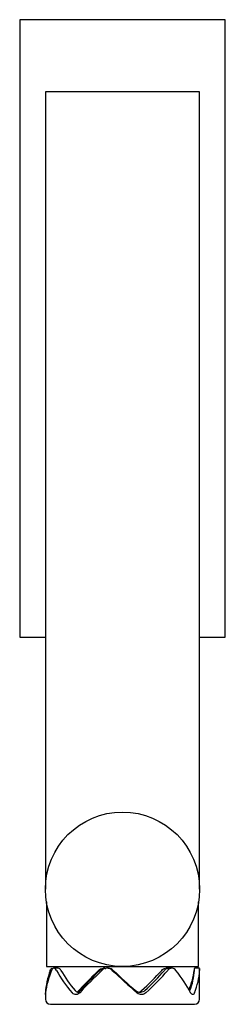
# Model space of a CAD drawing. Header units: millimetres. Extents: x 4131.2914 to 4131.3114, y 1896.9614 to 1897.0571.
import ezdxf

# ---------------------------------------------------------------- set-up
doc = ezdxf.new("R2010")
doc.units = ezdxf.units.MM
doc.layers.add('SANINDUSA', color=3, linetype='Continuous')

msp = doc.modelspace()

# ---------------------------------------------------------------- linework, layer by layer
at = {"layer": 'SANINDUSA'}
for p, q in [((4131.291357, 1897.057083), (4131.291357, 1896.997083)), ((4131.311357, 1897.057083), (4131.291357, 1897.057083)), ((4131.311357, 1896.997083), (4131.311357, 1897.057083)), ((4131.293857, 1897.050083), (4131.293857, 1896.995083)), ((4131.308857, 1897.050083), (4131.293857, 1897.050083)), ((4131.308857, 1896.995083), (4131.308857, 1897.050083)), ((4131.291357, 1896.997083), (4131.293857, 1896.997083)), ((4131.308857, 1896.997083), (4131.311357, 1896.997083)), ((4131.293857, 1896.995083), (4131.293857, 1896.972583)), ((4131.308857, 1896.972583), (4131.308857, 1896.995083)), ((4131.293957, 1896.971363), (4131.293957, 1896.965083)), ((4131.308757, 1896.965083), (4131.308757, 1896.971363)), ((4131.293957, 1896.965083), (4131.308757, 1896.965083)), ((4131.295123, 1896.964899), (4131.294678, 1896.964899)), ((4131.299642, 1896.964899), (4131.299519, 1896.964899)), ((4131.299959, 1896.964899), (4131.299858, 1896.964899)), ((4131.305847, 1896.964899), (4131.305593, 1896.964899)), ((4131.306168, 1896.964899), (4131.305847, 1896.964899)), ((4131.308854, 1896.964899), (4131.308354, 1896.964899)), ((4131.308857, 1896.961899), (4131.308857, 1896.964876)), ((4131.293863, 1896.962525), (4131.293885, 1896.962534)), ((4131.293857, 1896.962375), (4131.293857, 1896.961899))]:
    msp.add_line(p, q, dxfattribs=at)
msp.add_circle((4131.301357, 1896.972583), 0.0075, dxfattribs=at)
for centre, start, end in [((4131.294357, 1896.961899), 180, 270), ((4131.308357, 1896.961899), 270, 0)]:
    msp.add_arc(centre, 0.0005, start, end, dxfattribs=at)
for major_axis, ratio, start_param, end_param in [((0.006579, 0.005614), 0.641324, 2.283669, 2.602439), ((0.006633, 0.005743), 0.609372, 2.25247, 2.571241), ((0.006633, -0.005743), 0.609372, 4.167527, 4.486297), ((0.006191, -0.00536), 0.609372, 4.172421, 4.481889), ((0.00745, 0.006962), 0.124176, 1.771308, 2.081385), ((0.007467, 0.006983), 0.100702, 1.746473, 2.065243), ((0.006953, 0.006498), 0.124176, 1.776203, 2.085671), ((0.007467, -0.006983), 0.100702, 4.673524, 4.992295), ((0.006969, -0.006517), 0.100702, 4.678419, 4.987887), ((0.006687, 0.006158), 0.336018, 4.679511, 4.988979), ((0.006643, 0.006098), 0.36199, 4.705231, 5.014699), ((0.007117, 0.006534), 0.36199, 4.700823, 5.019594), ((0.007117, -0.006534), 0.36199, 0.808009, 1.12678), ((0.006912, 0.001186), 0.932696, 5.732127, 6.028025), ((0.006912, -0.001186), 0.932696, 6.082276, 6.391744), ((0.007406, -0.00127), 0.932696, 6.077868, 6.396639)]:
    msp.add_ellipse((4131.301357, 1896.965177), major_axis=major_axis, ratio=ratio, start_param=start_param, end_param=end_param, dxfattribs=at)
for points, knots in [([(4131.29433, 1896.964697), (4131.294354, 1896.964747), (4131.294402, 1896.964847), (4131.294475, 1896.964906), (4131.294518, 1896.964894), (4131.294526, 1896.964892), (4131.294526, 1896.964892), (4131.294526, 1896.964892), (4131.294526, 1896.964892), (4131.294548, 1896.964886), (4131.29457, 1896.96488), (4131.294591, 1896.964874)], [0, 0, 0, 0, 0.448231, 0.896523, 1, 1, 1, 1, 1, 1, 1.283573, 1.283573, 1.283573, 1.283573]), ([(4131.294926, 1896.964697), (4131.294892, 1896.964748), (4131.294823, 1896.964851), (4131.294703, 1896.964911), (4131.29459, 1896.964888), (4131.294509, 1896.964802), (4131.294472, 1896.964722), (4131.29446, 1896.964697)], [0, 0, 0, 0, 0.2239389, 0.4479051, 0.6711384, 0.8940354, 1, 1, 1, 1]), ([(4131.295372, 1896.964697), (4131.295338, 1896.964747), (4131.295269, 1896.964847), (4131.295178, 1896.964906), (4131.295132, 1896.964894), (4131.295124, 1896.964892)], [0, 0, 0, 0, 0.448201, 0.896463, 1, 1, 1, 1]), ([(4131.299026, 1896.964697), (4131.29909, 1896.964747), (4131.299218, 1896.964847), (4131.2994, 1896.964906), (4131.2995, 1896.964894), (4131.299518, 1896.964892)], [0, 0, 0, 0, 0.448232, 0.896521, 1, 1, 1, 1]), ([(4131.299149, 1896.964697), (4131.299213, 1896.964748), (4131.299341, 1896.964849), (4131.299558, 1896.96491), (4131.299695, 1896.96489), (4131.29975, 1896.964882)], [0, 0, 0, 0, 0.373394, 0.746841, 1, 1, 1, 1]), ([(4131.300364, 1896.964697), (4131.300298, 1896.964748), (4131.300164, 1896.964851), (4131.299916, 1896.964911), (4131.299668, 1896.964888), (4131.29948, 1896.964802), (4131.299389, 1896.964722), (4131.29936, 1896.964697)], [0, 0, 0, 0, 0.223938, 0.447904, 0.671138, 0.894036, 1, 1, 1, 1]), ([(4131.300464, 1896.964697), (4131.300398, 1896.964747), (4131.300265, 1896.964847), (4131.300079, 1896.964906), (4131.299978, 1896.964894), (4131.299959, 1896.964892)], [0, 0, 0, 0, 0.4481986, 0.896462, 1, 1, 1, 1]), ([(4131.305174, 1896.964697), (4131.30523, 1896.964748), (4131.305342, 1896.96485), (4131.30554, 1896.964913), (4131.305663, 1896.964888), (4131.305721, 1896.964877)], [0, 0, 0, 0, 0.346967, 0.693982, 1, 1, 1, 1]), ([(4131.305847, 1896.964892), (4131.305798, 1896.96489), (4131.305683, 1896.964886), (4131.305543, 1896.964802), (4131.305467, 1896.964722), (4131.305442, 1896.964697)], [0, 0, 0, 0, 0.342495, 0.787595, 1, 1, 1, 1]), ([(4131.30655, 1896.964697), (4131.306501, 1896.964748), (4131.306404, 1896.964851), (4131.306214, 1896.964911), (4131.306018, 1896.964888), (4131.305864, 1896.964802), (4131.305788, 1896.964722), (4131.305764, 1896.964697)], [0, 0, 0, 0, 0.223939, 0.447904, 0.671139, 0.894036, 1, 1, 1, 1]), ([(4131.308356, 1896.964897), (4131.308354, 1896.964895), (4131.30835, 1896.964892), (4131.308336, 1896.964802), (4131.308327, 1896.964722), (4131.308324, 1896.964697)], [0, 0, 0, 0, 0.4040967, 0.8074903, 1, 1, 1, 1]), ([(4131.308348, 1896.964697), (4131.308351, 1896.964751), (4131.308356, 1896.964837), (4131.308356, 1896.964862), (4131.308356, 1896.964871)], [0, 0, 0, 0, 0.635206, 1, 1, 1, 1]), ([(4131.308854, 1896.964892), (4131.308856, 1896.96489), (4131.308859, 1896.964885), (4131.308855, 1896.964802), (4131.308851, 1896.964722), (4131.308849, 1896.964697)], [0, 0, 0, 0, 0.342796, 0.788239, 1, 1, 1, 1]), ([(4131.293884, 1896.962525), (4131.293879, 1896.962478), (4131.293869, 1896.962383), (4131.293858, 1896.962334), (4131.293856, 1896.962367), (4131.293859, 1896.962447), (4131.293862, 1896.96251), (4131.293863, 1896.962525)], [0, 0, 0, 0, 0.239194, 0.479032, 0.705906, 0.930217, 1, 1, 1, 1]), ([(4131.297195, 1896.962525), (4131.29714, 1896.962478), (4131.297031, 1896.962383), (4131.296838, 1896.962334), (4131.296654, 1896.962367), (4131.296531, 1896.962447), (4131.296473, 1896.96251), (4131.296459, 1896.962525)], [0, 0, 0, 0, 0.239194, 0.479031, 0.705907, 0.930218, 1, 1, 1, 1]), ([(4131.297249, 1896.96258), (4131.297212, 1896.962568), (4131.297115, 1896.962535), (4131.296957, 1896.962573), (4131.296835, 1896.96265), (4131.296777, 1896.962713), (4131.296763, 1896.962728)], [0, 0, 0, 0, 0.210377, 0.552963, 0.89147, 1, 1, 1, 1]), ([(4131.29699, 1896.962576), (4131.297002, 1896.962578), (4131.297072, 1896.962588), (4131.297154, 1896.962651), (4131.297216, 1896.962713), (4131.297231, 1896.962728)], [0, 0, 0, 0, 0.133424, 0.789613, 1, 1, 1, 1]), ([(4131.303517, 1896.962728), (4131.303454, 1896.962681), (4131.303329, 1896.962586), (4131.303098, 1896.962537), (4131.302872, 1896.96257), (4131.302715, 1896.96265), (4131.30264, 1896.962713), (4131.302621, 1896.962728)], [0, 0, 0, 0, 0.238931, 0.478525, 0.704773, 0.928325, 1, 1, 1, 1]), ([(4131.30364, 1896.962525), (4131.303577, 1896.962478), (4131.303451, 1896.962383), (4131.30322, 1896.962334), (4131.302993, 1896.962367), (4131.302837, 1896.962447), (4131.302762, 1896.96251), (4131.302744, 1896.962525)], [0, 0, 0, 0, 0.239195, 0.479031, 0.705906, 0.930218, 1, 1, 1, 1]), ([(4131.302915, 1896.962577), (4131.302928, 1896.962578), (4131.303015, 1896.962588), (4131.303113, 1896.962651), (4131.303187, 1896.962713), (4131.303205, 1896.962728)], [0, 0, 0, 0, 0.123987, 0.787321, 1, 1, 1, 1]), ([(4131.308366, 1896.962525), (4131.308342, 1896.962478), (4131.308294, 1896.962383), (4131.3082, 1896.962334), (4131.308101, 1896.962367), (4131.308029, 1896.962447), (4131.307993, 1896.96251), (4131.307984, 1896.962525)], [0, 0, 0, 0, 0.239196, 0.47903, 0.705905, 0.930217, 1, 1, 1, 1]), ([(4131.294368, 1896.961399), (4131.294385, 1896.961399), (4131.29442, 1896.961399), (4131.294814, 1896.961399), (4131.295475, 1896.961399), (4131.296242, 1896.961399), (4131.296952, 1896.961399), (4131.2977, 1896.961399), (4131.298695, 1896.961399), (4131.299951, 1896.961399), (4131.301255, 1896.961399), (4131.302608, 1896.961399), (4131.303967, 1896.961399), (4131.305245, 1896.961399), (4131.306177, 1896.961399), (4131.306813, 1896.961399), (4131.307355, 1896.961399), (4131.307887, 1896.961399), (4131.308108, 1896.961399), (4131.308216, 1896.961399)], [0, 0, 0, 0, 0.059791, 0.128494, 0.198655, 0.268815, 0.303198, 0.337606, 0.403566, 0.465799, 0.528032, 0.593992, 0.662695, 0.732855, 0.803016, 0.837399, 0.871807, 0.937767, 1, 1, 1, 1]), ([(4131.308216, 1896.961399), (4131.308299, 1896.961399), (4131.308391, 1896.961399), (4131.30835, 1896.961399), (4131.308346, 1896.961399)], [0, 0, 0, 0, 0.909808, 1, 1, 1, 1])]:
    msp.add_open_spline(points, degree=3, knots=knots, dxfattribs=at)

doc.saveas('drawing.dxf')
